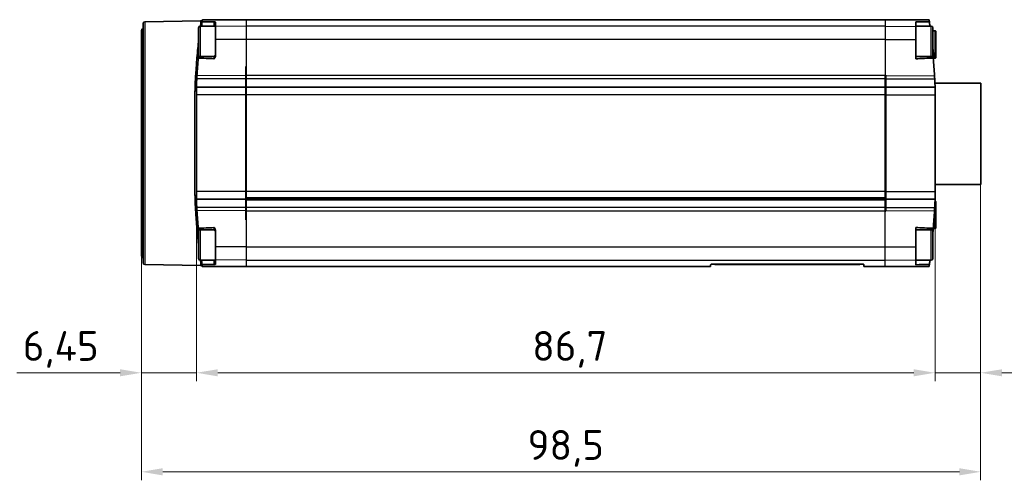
# Model space of a CAD drawing. Header units: millimetres. Extents: x 0 to 420, y 0 to 297.
# Tile 8 of 37: x 93 to 208, y 136 to 190. Entities that reach past the tile are written whole.
import ezdxf

# ---------------------------------------------------------------- set-up
doc = ezdxf.new("R2010")
doc.units = ezdxf.units.MM
for name, color, linetype, lineweight in [('Bemaßung (ISO)', 7, 'Continuous', 18), ('Sichtbar (ISO)', 7, 'Continuous', 35), ('Sichtbar schmal (ISO)', 7, 'Continuous', 25)]:
    doc.layers.add(name, color=color, linetype=linetype, lineweight=lineweight)
doc.styles.add('Notiztext (DIN)', font='isocpeur.ttf')
doc.dimstyles.new('Standard (DIN)', dxfattribs={"dimtxt": 3.5, "dimasz": 2.5, "dimexe": 1, "dimexo": 0, "dimgap": 0.7, "dimtad": 1, "dimtoh": 1, "dimrnd": 1e-08, "dimtxsty": 'Notiztext (DIN)', "dimcen": 0.09, "dimdle": 10, "dimclrd": 256, "dimclre": 256, "dimclrt": 256, "dimazin": 2, "dimtfac": 0.514286, "dimtdec": 4, "dimtmove": 0, "dimatfit": 3, "dimfxl": 1, "dimtolj": 1, "dimlwd": -1, "dimlwe": -1, "dimarcsym": 0})

# ---------------------------------------------------------------- blocks, each defined once
blk = doc.blocks.new('*D28')
at = {"layer": 'Bemaßung (ISO)', "transparency": 16777216}
for p, q in [((205.39, 171.08), (205.39, 136.34)), ((106.89, 162.68), (106.89, 136.34)), ((109.39, 137.34), (202.89, 137.34))]:
    blk.add_line(p, q, dxfattribs=at)
for points in [[(109.39, 137.76), (109.39, 136.92), (106.89, 137.34)], [(202.89, 137.76), (202.89, 136.92), (205.39, 137.34)]]:
    blk.add_solid(points, dxfattribs=at)
at = {"layer": 'Defpoints', "color": 0, "transparency": 16777216}
for p in [(205.39, 171.08), (106.89, 162.68), (205.39, 137.34)]:
    blk.add_point(p, dxfattribs=at)
at = {"layer": 'Bemaßung (ISO)', "transparency": 16777216, "insert": (152.21, 142.24), "char_height": 3.5, "attachment_point": 1, "style": 'Notiztext (DIN)'}
blk.add_mtext('\\A1;98,5', dxfattribs=at)
blk = doc.blocks.new('*D29')
at = {"layer": 'Bemaßung (ISO)', "transparency": 16777216}
for p, q in [((113.35, 170.24), (113.35, 147.97)), ((106.89, 162.68), (106.89, 147.97)), ((104.39, 148.97), (92.27, 148.97)), ((113.35, 148.97), (106.89, 148.97)), ((115.85, 148.97), (118.35, 148.97))]:
    blk.add_line(p, q, dxfattribs=at)
for points in [[(104.39, 149.38), (104.39, 148.55), (106.89, 148.97)], [(115.85, 149.38), (115.85, 148.55), (113.35, 148.97)]]:
    blk.add_solid(points, dxfattribs=at)
at = {"layer": 'Defpoints', "color": 0, "transparency": 16777216}
for p in [(113.35, 170.24), (106.89, 162.68), (113.35, 148.97)]:
    blk.add_point(p, dxfattribs=at)
at = {"layer": 'Bemaßung (ISO)', "transparency": 16777216, "insert": (92.97, 153.87), "char_height": 3.5, "attachment_point": 1, "style": 'Notiztext (DIN)'}
blk.add_mtext('\\A1;6,45', dxfattribs=at)
blk = doc.blocks.new('*D30')
at = {"layer": 'Bemaßung (ISO)', "transparency": 16777216}
for p, q in [((200.04, 170.24), (200.04, 147.97)), ((113.35, 169.53), (113.35, 147.97)), ((115.85, 148.97), (197.54, 148.97))]:
    blk.add_line(p, q, dxfattribs=at)
for points in [[(115.85, 149.38), (115.85, 148.55), (113.35, 148.97)], [(197.54, 149.38), (197.54, 148.55), (200.04, 148.97)]]:
    blk.add_solid(points, dxfattribs=at)
at = {"layer": 'Defpoints', "color": 0, "transparency": 16777216}
for p in [(200.04, 170.24), (113.35, 169.53), (200.04, 148.97)]:
    blk.add_point(p, dxfattribs=at)
at = {"layer": 'Bemaßung (ISO)', "transparency": 16777216, "insert": (152.76, 153.87), "char_height": 3.5, "attachment_point": 1, "style": 'Notiztext (DIN)'}
blk.add_mtext('\\A1;86,7', dxfattribs=at)
blk = doc.blocks.new('*D42')
at = {"layer": 'Bemaßung (ISO)', "transparency": 16777216}
for p, q in [((205.39, 171.08), (205.39, 147.97)), ((200.04, 170.24), (200.04, 147.97)), ((197.54, 148.97), (195.04, 148.97)), ((200.04, 148.97), (205.39, 148.97)), ((207.89, 148.97), (222.47, 148.97))]:
    blk.add_line(p, q, dxfattribs=at)
for points in [[(197.54, 149.38), (197.54, 148.55), (200.04, 148.97)], [(207.89, 149.38), (207.89, 148.55), (205.39, 148.97)]]:
    blk.add_solid(points, dxfattribs=at)
at = {"layer": 'Defpoints', "color": 0, "transparency": 16777216}
for p in [(205.39, 171.08), (200.04, 170.24), (205.39, 148.97)]:
    blk.add_point(p, dxfattribs=at)
at = {"layer": 'Bemaßung (ISO)', "transparency": 16777216, "insert": (211.09, 154.22), "char_height": 3.5, "attachment_point": 1, "style": 'Notiztext (DIN)'}
blk.add_mtext('\\A1;(5,35)', dxfattribs=at)

msp = doc.modelspace()

# ---------------------------------------------------------------- linework, layer by layer
at = {"layer": 'Sichtbar (ISO)'}
for p, q in [((107.093, 161.874), (107.093, 189.981)), ((107.29, 190.181), (113.859, 190.296)), ((113.793, 189.678), (115.593, 189.678)), ((119.143, 190.427), (114.039, 190.36)), ((119.143, 190.428), (114.048, 190.428)), ((115.593, 189.619), (115.593, 190.131)), ((115.593, 188.102), (115.593, 189.619)), ((119.143, 190.427), (119.143, 190.428)), ((119.143, 190.427), (119.143, 190.365)), ((194.193, 190.428), (119.193, 190.428)), ((119.193, 190.365), (119.193, 190.428)), ((194.193, 190.428), (194.193, 190.402)), ((194.243, 190.428), (194.243, 190.427)), ((199.338, 190.428), (194.243, 190.428)), ((194.243, 190.402), (194.243, 190.427)), ((194.243, 190.427), (199.347, 190.36)), ((197.793, 190.195), (197.793, 189.619)), ((199.593, 189.678), (197.793, 189.678)), ((197.793, 189.619), (197.793, 188.102)), ((106.893, 162.683), (106.893, 189.173)), ((113.593, 186.088), (113.593, 189.478)), ((199.793, 189.478), (199.793, 186.088)), ((200.041, 189.128), (199.793, 189.128)), ((200.141, 189.028), (200.141, 186.028)), ((115.593, 186.2), (115.593, 188.102)), ((197.793, 188.102), (197.793, 185.827)), ((119.193, 184.928), (119.143, 184.927)), ((119.143, 184.927), (119.143, 183.857)), ((119.193, 183.857), (119.193, 184.928)), ((200.041, 185.928), (199.936, 185.928)), ((119.143, 183.857), (119.143, 183.494)), ((119.193, 183.494), (119.193, 183.857)), ((194.243, 183.927), (194.193, 183.928)), ((194.193, 183.928), (194.193, 183.857)), ((194.193, 183.857), (194.193, 183.494)), ((194.243, 183.857), (194.243, 183.927)), ((194.243, 183.494), (194.243, 183.857)), ((119.143, 182.49), (119.143, 183.494)), ((119.193, 183.494), (119.193, 182.49)), ((194.193, 182.49), (194.193, 183.494)), ((194.243, 183.494), (194.243, 182.49)), ((200.024, 182.978), (205.393, 182.978)), ((205.393, 182.978), (205.393, 171.078)), ((113.345, 182.144), (113.345, 181.618)), ((113.345, 181.618), (113.345, 170.238)), ((119.143, 181.618), (119.143, 182.49)), ((119.143, 170.238), (119.143, 181.618)), ((194.193, 182.49), (119.193, 182.49)), ((119.193, 182.49), (119.193, 181.618)), ((119.193, 181.618), (119.193, 170.238)), ((194.193, 181.618), (194.193, 182.49)), ((194.193, 181.618), (194.193, 170.238)), ((194.243, 182.49), (194.243, 181.618)), ((194.243, 181.618), (194.243, 170.238)), ((200.041, 181.618), (200.041, 182.144)), ((200.041, 170.238), (200.041, 181.618)), ((200.041, 171.078), (205.393, 171.078)), ((113.345, 170.238), (113.345, 169.712)), ((119.143, 169.366), (119.143, 170.238)), ((119.193, 170.238), (119.193, 169.503)), ((194.193, 170.238), (194.193, 169.503)), ((194.243, 170.238), (194.243, 169.366)), ((200.041, 169.712), (200.041, 170.238)), ((119.143, 168.362), (119.143, 169.366)), ((119.193, 169.366), (119.193, 169.503)), ((119.193, 169.366), (119.193, 169.266)), ((119.193, 169.366), (194.193, 169.366)), ((119.193, 169.266), (119.193, 168.362)), ((194.193, 169.266), (119.193, 169.266)), ((194.193, 169.503), (194.193, 169.366)), ((194.193, 169.366), (194.193, 169.266)), ((194.193, 168.362), (194.193, 169.266)), ((194.243, 169.366), (194.243, 168.362)), ((200.141, 169.028), (200.141, 166.028)), ((119.143, 168.362), (119.143, 167.999)), ((119.143, 167.999), (119.143, 166.929)), ((119.193, 167.999), (119.193, 168.362)), ((119.193, 166.928), (119.193, 167.999)), ((194.193, 168.362), (194.193, 167.999)), ((194.193, 167.999), (194.193, 167.928)), ((194.193, 167.928), (194.243, 167.929)), ((194.243, 167.999), (194.243, 168.362)), ((194.243, 167.929), (194.243, 167.999)), ((119.143, 166.929), (119.193, 166.928)), ((113.593, 162.378), (113.593, 165.768)), ((115.593, 163.753), (115.593, 165.656)), ((197.793, 166.029), (197.793, 163.753)), ((199.793, 165.768), (199.793, 162.378)), ((200.041, 165.928), (199.92, 165.928)), ((115.593, 162.237), (115.593, 163.753)), ((197.793, 163.753), (197.793, 162.237)), ((113.793, 162.178), (115.593, 162.178)), ((115.593, 161.724), (115.593, 162.237)), ((197.793, 162.237), (197.793, 161.66)), ((199.593, 162.178), (197.793, 162.178)), ((107.29, 161.675), (113.859, 161.56)), ((119.143, 161.429), (114.039, 161.495)), ((114.048, 161.428), (119.143, 161.428)), ((119.143, 161.491), (119.143, 161.429)), ((119.143, 161.428), (119.143, 161.429)), ((119.193, 161.428), (119.193, 161.491)), ((119.193, 161.428), (173.693, 161.428)), ((173.699, 161.631), (173.693, 161.428)), ((173.798, 161.728), (191.588, 161.728)), ((174.193, 161.728), (174.193, 161.678)), ((176.193, 161.678), (174.193, 161.678)), ((176.193, 161.678), (189.193, 161.678)), ((191.193, 161.678), (189.193, 161.678)), ((191.193, 161.728), (191.193, 161.678)), ((191.693, 161.428), (191.688, 161.631)), ((191.693, 161.428), (194.193, 161.428)), ((194.193, 161.428), (199.347, 161.495)), ((194.193, 161.428), (199.338, 161.428))]:
    msp.add_line(p, q, dxfattribs=at)
for centre, radius, start, end in [((107.293, 189.981), 0.2, 91, 180), ((113.793, 189.478), 0.2, 90, 180), ((113.856, 190.496), 0.2, 271, 340.10098), ((199.593, 189.478), 0.2, 0, 90), ((107.093, 189.173), 0.2, 90, 180), ((200.041, 189.028), 0.1, 0, 90), ((115.393, 186.306), 0.2, 270.60742, 0), ((199.936, 185.828), 0.1, 90, 184.6012), ((200.041, 186.028), 0.1, 270, 0), ((133.345, 182.144), 20, 176.83201, 178.96021), ((216.218, 177.557), 103, 176.69579, 176.83201), ((97.168, 177.557), 103, 3.16799, 3.30421), ((180.041, 182.144), 20, 1.03979, 3.16799), ((133.345, 169.712), 20, 181.03979, 183.16799), ((180.041, 169.712), 20, 356.83201, 358.96021), ((200.135, 169.205), 0.1, 178.55454, 242.09416), ((200.041, 169.028), 0.1, 0, 62.09416), ((216.218, 174.299), 103, 183.16799, 183.30421), ((97.168, 174.299), 103, 356.69579, 356.83201), ((115.393, 165.55), 0.2, 0, 89.39258), ((199.92, 165.828), 0.1, 90, 175.28729), ((200.041, 166.028), 0.1, 270, 0), ((107.093, 162.683), 0.2, 180, 270), ((107.293, 161.874), 0.2, 180, 269), ((113.793, 162.378), 0.2, 180, 270), ((199.593, 162.378), 0.2, 270, 0), ((113.856, 161.36), 0.2, 19.89902, 89)]:
    msp.add_arc(centre, radius, start, end, dxfattribs=at)
for centre, major_axis, start_param, end_param in [((440.174, 175.036), (748.252, 0), 2.0141536, 2.0142276), ((-152.244, 175.036), (760.978, 0), 1.0980666, 1.0981404), ((440.174, 176.82), (-748.252, 0), 1.127365, 1.127439)]:
    msp.add_ellipse(centre, major_axis=major_axis, ratio=0.022679, start_param=start_param, end_param=end_param, dxfattribs=at)
for points, knots in [([(113.95, 189.678), (113.955, 189.725), (113.962, 189.773), (113.975, 189.88), (113.983, 189.937), (113.997, 190.042), (114.003, 190.088), (114.01, 190.14), (114.011, 190.151), (114.013, 190.162)], [0.012444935, 0.012444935, 0.012444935, 0.012444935, 0.020618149, 0.020618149, 0.03045675, 0.03045675, 0.040109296, 0.040109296, 0.043289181, 0.043289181, 0.043289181, 0.043289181]), ([(114.048, 190.428), (114.048, 190.426), (114.048, 190.424), (114.046, 190.41), (114.044, 190.399), (114.042, 190.381), (114.041, 190.373), (114.04, 190.363), (114.039, 190.36), (114.039, 190.36)], [-0.011916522, -0.011916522, -0.011916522, -0.011916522, -0.011340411, -0.011340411, -0.00752931, -0.00752931, -0.003764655, -0.003764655, 0, 0, 0, 0]), ([(114.048, 190.428), (114.048, 190.428), (114.047, 190.428), (114.046, 190.428), (114.045, 190.428), (114.044, 190.428), (114.044, 190.428), (114.044, 190.428), (114.044, 190.428), (114.044, 190.428), (114.044, 190.428), (114.044, 190.428)], [-0.200534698, -0.200534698, -0.200534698, -0.200534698, -0.165109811, -0.165109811, -0.132724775, -0.132724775, -0.116982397, -0.116982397, -0.10910513, -0.10910513, -0.105002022, -0.105002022, -0.105002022, -0.105002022]), ([(115.593, 190.131), (115.593, 190.141), (115.583, 190.149), (115.546, 190.167), (115.518, 190.174), (115.48, 190.183), (115.463, 190.186), (115.436, 190.189), (115.427, 190.19), (115.415, 190.19), (115.41, 190.191), (115.401, 190.191), (115.397, 190.191), (115.392, 190.191)], [0, 0, 0, 0, 0.015296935, 0.015296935, 0.033098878, 0.033098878, 0.042660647, 0.042660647, 0.047945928, 0.047945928, 0.05088149, 0.05088149, 0.05371994, 0.05371994, 0.05371994, 0.05371994]), ([(199.347, 190.36), (199.347, 190.36), (199.347, 190.363), (199.345, 190.373), (199.344, 190.381), (199.342, 190.399), (199.34, 190.41), (199.339, 190.424), (199.338, 190.426), (199.338, 190.428)], [0.030304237, 0.030304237, 0.030304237, 0.030304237, 0.034068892, 0.034068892, 0.037833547, 0.037833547, 0.041644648, 0.041644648, 0.042220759, 0.042220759, 0.042220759, 0.042220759]), ([(199.374, 190.162), (199.377, 190.138), (199.381, 190.11), (199.391, 190.033), (199.398, 189.983), (199.411, 189.877), (199.418, 189.822), (199.429, 189.737), (199.433, 189.707), (199.437, 189.678)], [0.022310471, 0.022310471, 0.022310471, 0.022310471, 0.034901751, 0.034901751, 0.051939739, 0.051939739, 0.06849074, 0.06849074, 0.077714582, 0.077714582, 0.077714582, 0.077714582]), ([(113.558, 185.916), (113.56, 185.936), (113.561, 185.954), (113.565, 186.006), (113.568, 186.035), (113.569, 186.055)], [0.026411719, 0.026411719, 0.026411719, 0.026411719, 0.033955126, 0.033955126, 0.049696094, 0.049696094, 0.049696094, 0.049696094]), ([(113.569, 186.055), (113.571, 186.07), (113.571, 186.08), (113.572, 186.087), (113.572, 186.088), (113.572, 186.088)], [0.004631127, 0.004631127, 0.004631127, 0.004631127, 0.016703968, 0.016703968, 0.021950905, 0.021950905, 0.021950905, 0.021950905]), ([(115.392, 185.841), (115.399, 185.841), (115.406, 185.842), (115.422, 185.846), (115.43, 185.851), (115.449, 185.864), (115.461, 185.876), (115.496, 185.917), (115.519, 185.952), (115.556, 186.024), (115.569, 186.059), (115.588, 186.129), (115.593, 186.165), (115.593, 186.2)], [0, 0, 0, 0, 0.002150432, 0.002150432, 0.004826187, 0.004826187, 0.009227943, 0.009227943, 0.016243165, 0.016243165, 0.022266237, 0.022266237, 0.02799289, 0.02799289, 0.02799289, 0.02799289]), ([(199.814, 186.088), (199.814, 186.088), (199.815, 186.085), (199.815, 186.076), (199.816, 186.067), (199.817, 186.055)], [0.017946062, 0.017946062, 0.017946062, 0.017946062, 0.025653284, 0.025653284, 0.035258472, 0.035258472, 0.035258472, 0.035258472]), ([(199.817, 186.055), (199.819, 186.033), (199.821, 186.001), (199.826, 185.947), (199.827, 185.932), (199.828, 185.916)], [0.000458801, 0.000458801, 0.000458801, 0.000458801, 0.017595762, 0.017595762, 0.023732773, 0.023732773, 0.023732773, 0.023732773]), ([(113.348, 182.507), (113.348, 182.476), (113.347, 182.444), (113.346, 182.325), (113.345, 182.235), (113.345, 182.144)], [0.851083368, 0.851083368, 0.851083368, 0.851083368, 0.860857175, 0.860857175, 0.887571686, 0.887571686, 0.887571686, 0.887571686]), ([(200.041, 182.144), (200.041, 182.235), (200.041, 182.325), (200.039, 182.444), (200.039, 182.476), (200.038, 182.507)], [0.364671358, 0.364671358, 0.364671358, 0.364671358, 0.391385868, 0.391385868, 0.401159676, 0.401159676, 0.401159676, 0.401159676]), ([(113.345, 169.712), (113.345, 169.621), (113.346, 169.531), (113.347, 169.412), (113.348, 169.38), (113.348, 169.349)], [0.99079288, 0.99079288, 0.99079288, 0.99079288, 1.01750739, 1.01750739, 1.027281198, 1.027281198, 1.027281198, 1.027281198]), ([(200.038, 169.349), (200.039, 169.38), (200.039, 169.412), (200.041, 169.531), (200.041, 169.621), (200.041, 169.712)], [0.224961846, 0.224961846, 0.224961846, 0.224961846, 0.234735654, 0.234735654, 0.261450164, 0.261450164, 0.261450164, 0.261450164]), ([(113.569, 165.801), (113.568, 165.823), (113.565, 165.855), (113.561, 165.909), (113.559, 165.924), (113.558, 165.94)], [0.000458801, 0.000458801, 0.000458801, 0.000458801, 0.017595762, 0.017595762, 0.023732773, 0.023732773, 0.023732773, 0.023732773]), ([(113.572, 165.768), (113.572, 165.768), (113.572, 165.771), (113.571, 165.782), (113.57, 165.79), (113.569, 165.801)], [0.022227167, 0.022227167, 0.022227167, 0.022227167, 0.030577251, 0.030577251, 0.039563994, 0.039563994, 0.039563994, 0.039563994]), ([(115.593, 165.656), (115.593, 165.705), (115.583, 165.755), (115.541, 165.871), (115.503, 165.932), (115.456, 165.985), (115.444, 165.996), (115.426, 166.007), (115.42, 166.01), (115.406, 166.014), (115.399, 166.015), (115.392, 166.015)], [0, 0, 0, 0, 0.01503811, 0.01503811, 0.037411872, 0.037411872, 0.046870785, 0.046870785, 0.05200051, 0.05200051, 0.056820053, 0.056820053, 0.056820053, 0.056820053]), ([(199.817, 165.801), (199.815, 165.781), (199.814, 165.77), (199.814, 165.768), (199.814, 165.768), (199.814, 165.768)], [0.000458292, 0.000458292, 0.000458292, 0.000458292, 0.016553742, 0.016553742, 0.017776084, 0.017776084, 0.017776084, 0.017776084]), ([(199.828, 165.94), (199.827, 165.92), (199.825, 165.902), (199.821, 165.849), (199.819, 165.821), (199.817, 165.801)], [0.026411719, 0.026411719, 0.026411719, 0.026411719, 0.033955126, 0.033955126, 0.049696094, 0.049696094, 0.049696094, 0.049696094]), ([(114.013, 161.694), (114.009, 161.717), (114.006, 161.746), (113.996, 161.822), (113.989, 161.873), (113.975, 161.979), (113.968, 162.034), (113.957, 162.119), (113.953, 162.149), (113.95, 162.178)], [0.022310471, 0.022310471, 0.022310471, 0.022310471, 0.034901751, 0.034901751, 0.051939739, 0.051939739, 0.06849074, 0.06849074, 0.077714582, 0.077714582, 0.077714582, 0.077714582]), ([(199.437, 162.178), (199.431, 162.131), (199.425, 162.083), (199.411, 161.976), (199.404, 161.919), (199.39, 161.814), (199.384, 161.768), (199.377, 161.716), (199.375, 161.704), (199.374, 161.694)], [0.012444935, 0.012444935, 0.012444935, 0.012444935, 0.020618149, 0.020618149, 0.03045675, 0.03045675, 0.040109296, 0.040109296, 0.043289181, 0.043289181, 0.043289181, 0.043289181]), ([(114.039, 161.495), (114.039, 161.495), (114.04, 161.493), (114.041, 161.483), (114.042, 161.475), (114.044, 161.457), (114.046, 161.446), (114.048, 161.432), (114.048, 161.43), (114.048, 161.428)], [0, 0, 0, 0, 0.003775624, 0.003775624, 0.007551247, 0.007551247, 0.011351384, 0.011351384, 0.011917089, 0.011917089, 0.011917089, 0.011917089]), ([(114.044, 161.428), (114.044, 161.428), (114.044, 161.428), (114.044, 161.428), (114.044, 161.428), (114.044, 161.428), (114.044, 161.428), (114.045, 161.428), (114.046, 161.428), (114.047, 161.428), (114.048, 161.428), (114.048, 161.428)], [-0.10948885, -0.10948885, -0.10948885, -0.10948885, -0.10457579, -0.10457579, -0.09581755, -0.09581755, -0.07753679, -0.07753679, -0.04183836, -0.04183836, 0, 0, 0, 0]), ([(115.392, 161.665), (115.399, 161.665), (115.406, 161.665), (115.421, 161.666), (115.429, 161.666), (115.45, 161.668), (115.463, 161.67), (115.494, 161.676), (115.516, 161.681), (115.553, 161.693), (115.568, 161.699), (115.588, 161.711), (115.593, 161.718), (115.593, 161.724)], [0, 0, 0, 0, 0.002093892, 0.002093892, 0.00469564, 0.00469564, 0.010009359, 0.010009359, 0.021534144, 0.021534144, 0.032041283, 0.032041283, 0.042028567, 0.042028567, 0.042028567, 0.042028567]), ([(173.798, 161.728), (173.795, 161.728), (173.791, 161.728), (173.784, 161.727), (173.781, 161.726), (173.765, 161.723), (173.756, 161.719), (173.724, 161.701), (173.715, 161.685), (173.701, 161.656), (173.699, 161.643), (173.699, 161.631)], [0, 0, 0, 0, 0.001093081, 0.001093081, 0.002186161, 0.002186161, 0.008221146, 0.008221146, 0.031773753, 0.031773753, 0.053713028, 0.053713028, 0.053713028, 0.053713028]), ([(191.688, 161.631), (191.688, 161.643), (191.685, 161.656), (191.675, 161.678), (191.67, 161.685), (191.658, 161.7), (191.65, 161.708), (191.63, 161.719), (191.622, 161.723), (191.605, 161.726), (191.602, 161.727), (191.595, 161.728), (191.592, 161.728), (191.588, 161.728)], [0.071978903, 0.071978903, 0.071978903, 0.071978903, 0.093918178, 0.093918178, 0.105694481, 0.105694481, 0.117470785, 0.117470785, 0.12350577, 0.12350577, 0.12459885, 0.12459885, 0.125691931, 0.125691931, 0.125691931, 0.125691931]), ([(199.338, 161.428), (199.338, 161.43), (199.339, 161.432), (199.34, 161.446), (199.342, 161.457), (199.344, 161.475), (199.345, 161.483), (199.347, 161.493), (199.347, 161.495), (199.347, 161.495)], [0.018387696, 0.018387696, 0.018387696, 0.018387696, 0.018963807, 0.018963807, 0.022774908, 0.022774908, 0.026539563, 0.026539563, 0.030304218, 0.030304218, 0.030304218, 0.030304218])]:
    msp.add_open_spline(points, degree=3, knots=knots, dxfattribs=at)
for points, degree in [([(114.039, 190.36), (114.039, 190.36), (114.03, 190.297), (114.013, 190.162)], 3), ([(114.013, 190.162), (114.435, 190.17), (114.957, 190.18), (115.392, 190.191)], 3), ([(197.793, 190.195), (198.26, 190.184), (198.884, 190.171), (199.374, 190.162)], 3), ([(199.374, 190.162), (199.356, 190.297), (199.347, 190.36), (199.347, 190.36)], 3), ([(113.572, 186.088), (113.579, 186.166), (113.586, 186.249), (113.593, 186.337)], 3), ([(113.572, 186.088), (114.18, 186.093), (114.788, 186.099), (115.395, 186.106)], 3), ([(197.793, 186.108), (198.467, 186.101), (199.141, 186.094), (199.814, 186.088)], 3), ([(199.793, 186.337), (199.801, 186.249), (199.808, 186.166), (199.814, 186.088)], 3), ([(113.558, 185.916), (113.502, 185.226), (113.453, 184.537), (113.411, 183.85)], 3), ([(115.392, 185.841), (114.834, 185.877), (114.114, 185.901), (113.558, 185.916)], 3), ([(199.828, 185.916), (199.203, 185.899), (198.369, 185.871), (197.793, 185.827)], 3), ([(199.976, 183.85), (199.934, 184.537), (199.885, 185.226), (199.828, 185.916)], 3), ([(113.411, 183.85), (113.403, 183.73), (113.396, 183.611), (113.39, 183.494)], 3), ([(199.997, 183.494), (199.99, 183.611), (199.983, 183.73), (199.976, 183.85)], 3), ([(119.143, 182.49), (116.274, 182.498), (113.348, 182.507)], 2), ([(194.243, 182.49), (197.112, 182.498), (200.038, 182.507)], 2), ([(119.143, 169.366), (116.274, 169.357), (113.348, 169.349)], 2), ([(194.243, 169.366), (197.112, 169.357), (200.038, 169.349)], 2), ([(113.39, 168.362), (113.396, 168.245), (113.403, 168.126), (113.411, 168.006)], 3), ([(113.411, 168.006), (113.453, 167.319), (113.502, 166.63), (113.558, 165.94)], 3), ([(199.828, 165.94), (199.885, 166.63), (199.934, 167.319), (199.976, 168.006)], 3), ([(199.976, 168.006), (199.983, 168.126), (199.99, 168.245), (199.997, 168.362)], 3), ([(113.558, 165.94), (114.114, 165.955), (114.834, 165.979), (115.392, 166.015)], 3), ([(113.593, 165.519), (113.586, 165.607), (113.579, 165.69), (113.572, 165.768)], 3), ([(115.395, 165.75), (114.788, 165.756), (114.18, 165.763), (113.572, 165.768)], 3), ([(197.793, 166.029), (198.369, 165.985), (199.203, 165.957), (199.828, 165.94)], 3), ([(199.814, 165.768), (199.141, 165.762), (198.467, 165.755), (197.793, 165.748)], 3), ([(199.814, 165.768), (199.808, 165.69), (199.801, 165.606), (199.793, 165.519)], 3), ([(114.013, 161.694), (114.03, 161.559), (114.039, 161.495), (114.039, 161.495)], 3), ([(115.392, 161.665), (114.957, 161.676), (114.435, 161.686), (114.013, 161.694)], 3), ([(199.374, 161.694), (198.884, 161.685), (198.26, 161.672), (197.793, 161.66)], 3), ([(199.347, 161.495), (199.347, 161.495), (199.356, 161.559), (199.374, 161.694)], 3)]:
    msp.add_open_spline(points, degree=degree, dxfattribs=at)
at = {"layer": 'Sichtbar schmal (ISO)'}
for p, q in [((107.29, 190.181), (107.29, 161.675)), ((113.793, 189.678), (113.793, 186.09)), ((119.193, 189.663), (115.593, 189.619)), ((119.193, 190.365), (119.193, 189.663)), ((194.193, 189.663), (119.193, 189.663)), ((119.193, 189.663), (119.193, 188.113)), ((194.193, 190.402), (194.193, 189.663)), ((194.193, 189.663), (197.793, 189.619)), ((194.193, 189.663), (194.193, 188.113)), ((199.593, 186.09), (199.593, 189.678)), ((200.041, 185.928), (200.041, 189.128)), ((119.193, 188.113), (115.593, 188.102)), ((194.193, 188.113), (119.193, 188.113)), ((119.193, 188.113), (119.193, 184.928)), ((194.193, 188.113), (197.793, 188.102)), ((194.193, 188.113), (194.193, 183.928)), ((119.143, 183.857), (113.411, 183.85)), ((194.193, 183.857), (119.193, 183.857)), ((194.243, 183.857), (199.976, 183.85)), ((119.143, 183.494), (113.39, 183.494)), ((194.193, 183.494), (119.193, 183.494)), ((194.243, 183.494), (199.997, 183.494)), ((113.149, 169.797), (113.149, 182.059)), ((119.143, 181.618), (113.345, 181.618)), ((194.193, 181.618), (119.193, 181.618)), ((194.243, 181.618), (200.041, 181.618)), ((119.143, 170.238), (113.345, 170.238)), ((194.193, 170.238), (119.193, 170.238)), ((194.243, 170.238), (200.041, 170.238)), ((194.193, 169.503), (119.193, 169.503)), ((119.143, 168.362), (113.39, 168.362)), ((119.143, 167.999), (113.411, 168.006)), ((194.193, 168.362), (119.193, 168.362)), ((119.193, 167.999), (194.193, 167.999)), ((194.193, 163.743), (194.193, 167.928)), ((194.243, 168.362), (199.997, 168.362)), ((194.243, 167.999), (199.976, 168.006)), ((119.193, 166.928), (119.193, 163.743)), ((200.041, 165.928), (200.041, 167.467)), ((113.793, 165.766), (113.793, 162.178)), ((199.593, 162.178), (199.593, 165.766)), ((119.193, 163.743), (115.593, 163.753)), ((119.193, 163.743), (194.193, 163.743)), ((119.193, 163.743), (119.193, 162.192)), ((194.193, 163.743), (197.793, 163.753)), ((194.193, 162.192), (194.193, 163.743)), ((119.193, 162.192), (115.593, 162.237)), ((119.193, 162.192), (194.193, 162.192)), ((119.193, 162.192), (119.193, 161.491)), ((194.193, 162.192), (197.793, 162.237)), ((194.193, 161.428), (194.193, 162.192)), ((176.193, 161.728), (176.193, 161.678)), ((189.193, 161.728), (189.193, 161.678))]:
    msp.add_line(p, q, dxfattribs=at)
for centre, major_axis, ratio, start_param, end_param in [((113.37, 186.071), (0.199, -0.016), 0.6946921, 4.7873165, 6.2831853), ((199.917, 186.063), (-0.0997, -0.0082), 0.8610749, 4.6412294, 6.2831853), ((113.176, 183.26), (0.2, -0.011), 0.5024446, 4.7576645, 6.2831853), ((113.145, 182.144), (0.2, 0), 0.4270657, 4.7298423, 6.2831853), ((113.145, 169.712), (0.2, 0), 0.4270657, 0, 1.553343), ((113.176, 168.595), (0.2, 0.011), 0.5024446, 0, 1.5255208), ((200.111, 168.601), (-0.0998, 0.0055), 0.6471596, 0, 1.2525248), ((200.041, 167.463), (-0.0998, 0.0066), 0.0380191, 4.7149151, 6.2831853), ((113.37, 165.785), (0.199, 0.016), 0.6946921, 0, 1.4958688)]:
    msp.add_ellipse(centre, major_axis=major_axis, ratio=ratio, start_param=start_param, end_param=end_param, dxfattribs=at)
for points, knots in [([(113.859, 190.296), (113.859, 190.295), (113.833, 190.108), (113.784, 189.736), (113.781, 189.717), (113.778, 189.697), (113.776, 189.677)], [1.16119047, 1.16119047, 1.16119047, 1.16119047, 1.56715621, 1.56715621, 1.56715621, 1.58816709, 1.58816709, 1.58816709, 1.58816709]), ([(115.392, 190.191), (115.393, 190.154), (115.393, 190.092), (115.394, 189.942), (115.395, 189.855), (115.396, 189.737), (115.396, 189.707), (115.396, 189.678)], [0.002929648, 0.002929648, 0.002929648, 0.002929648, 0.041628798, 0.041628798, 0.079153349, 0.079153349, 0.09203342, 0.09203342, 0.09203342, 0.09203342]), ([(113.593, 188.174), (113.579, 188.049), (113.565, 187.919), (113.55, 187.783), (113.527, 187.567), (113.504, 187.339), (113.48, 187.099)], [1.959291, 1.959291, 1.959291, 1.959291, 2.03149879, 2.03149879, 2.03149879, 2.14681145, 2.14681145, 2.14681145, 2.14681145]), ([(199.917, 186.149), (199.905, 186.279), (199.889, 186.465), (199.846, 186.907), (199.821, 187.164), (199.793, 187.426)], [0, 0, 0, 0, 0.08180999, 0.08180999, 0.16523671, 0.16523671, 0.16523671, 0.16523671]), ([(115.395, 186.106), (115.395, 186.106), (115.395, 186.106), (115.395, 186.105), (115.395, 186.101), (115.395, 186.093), (115.395, 186.088), (115.394, 186.073), (115.394, 186.059), (115.393, 186.016), (115.393, 185.981), (115.393, 185.91), (115.392, 185.876), (115.392, 185.841)], [0.035852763, 0.035852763, 0.035852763, 0.035852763, 0.03807144, 0.03807144, 0.049351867, 0.049351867, 0.056402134, 0.056402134, 0.070502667, 0.070502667, 0.093063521, 0.093063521, 0.109941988, 0.109941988, 0.109941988, 0.109941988]), ([(199.936, 185.928), (199.936, 185.928), (199.935, 185.934), (199.932, 185.978), (199.926, 186.047), (199.917, 186.149)], [0.089926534, 0.089926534, 0.089926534, 0.089926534, 0.116061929, 0.116061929, 0.179940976, 0.179940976, 0.179940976, 0.179940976]), ([(113.374, 185.932), (113.349, 185.636), (113.324, 185.328), (113.282, 184.768), (113.265, 184.522), (113.248, 184.27)], [0, 0, 0, 0, 0.12536812, 0.12536812, 0.2192469, 0.2192469, 0.2192469, 0.2192469]), ([(113.248, 184.27), (113.245, 184.219), (113.241, 184.167), (113.225, 183.924), (113.213, 183.73), (113.194, 183.409), (113.187, 183.285), (113.179, 183.16)], [0.2192469, 0.2192469, 0.2192469, 0.2192469, 0.238376, 0.238376, 0.30900593, 0.30900593, 0.35314963, 0.35314963, 0.35314963, 0.35314963]), ([(113.179, 183.16), (113.172, 183.033), (113.166, 182.904), (113.157, 182.658), (113.154, 182.541), (113.151, 182.348), (113.15, 182.274), (113.149, 182.152), (113.149, 182.106), (113.149, 182.059)], [0, 0, 0, 0, 0.04478919, 0.04478919, 0.08516255, 0.08516255, 0.11039589, 0.11039589, 0.12616674, 0.12616674, 0.12616674, 0.12616674]), ([(113.149, 169.797), (113.149, 169.664), (113.15, 169.532), (113.155, 169.282), (113.158, 169.165), (113.166, 168.975), (113.169, 168.903), (113.175, 168.786), (113.177, 168.741), (113.179, 168.696)], [0, 0, 0, 0, 0.04478919, 0.04478919, 0.08516255, 0.08516255, 0.11039589, 0.11039589, 0.12616674, 0.12616674, 0.12616674, 0.12616674]), ([(200.076, 168.541), (200.079, 168.63), (200.081, 168.712), (200.085, 168.898), (200.086, 168.985), (200.088, 169.091), (200.088, 169.116), (200.088, 169.116)], [0, 0, 0, 0, 0.03684865, 0.03684865, 0.0958065, 0.0958065, 0.14728918, 0.14728918, 0.14728918, 0.14728918]), ([(113.179, 168.696), (113.189, 168.521), (113.2, 168.347), (113.222, 167.98), (113.234, 167.787), (113.255, 167.479), (113.263, 167.362), (113.275, 167.188), (113.28, 167.131), (113.29, 166.982), (113.297, 166.891), (113.315, 166.657), (113.326, 166.516), (113.349, 166.223), (113.361, 166.072), (113.374, 165.924)], [0, 0, 0, 0, 0.06180119, 0.06180119, 0.13243111, 0.13243111, 0.17657482, 0.17657482, 0.19864667, 0.19864667, 0.23396163, 0.23396163, 0.29046557, 0.29046557, 0.35314963, 0.35314963, 0.35314963, 0.35314963]), ([(200.041, 167.467), (200.044, 167.553), (200.047, 167.64), (200.055, 167.863), (200.059, 167.998), (200.068, 168.275), (200.072, 168.416), (200.076, 168.541)], [0, 0, 0, 0, 0.02744344, 0.02744344, 0.07135295, 0.07135295, 0.12266107, 0.12266107, 0.12266107, 0.12266107]), ([(199.92, 165.928), (199.92, 165.928), (199.92, 165.928), (199.92, 165.928), (199.921, 165.949), (199.931, 166.059), (199.941, 166.179), (199.973, 166.564), (199.997, 166.864), (200.028, 167.282), (200.035, 167.374), (200.041, 167.467)], [0.38122022, 0.38122022, 0.38122022, 0.38122022, 0.3814096, 0.3814096, 0.4290858, 0.4290858, 0.50536772, 0.50536772, 0.61110828, 0.61110828, 0.64052907, 0.64052907, 0.64052907, 0.64052907]), ([(113.374, 165.924), (113.431, 165.24), (113.492, 164.616), (113.565, 163.937), (113.579, 163.807), (113.593, 163.682)], [0, 0, 0, 0, 0.29021411, 0.29021411, 0.36242191, 0.36242191, 0.36242191, 0.36242191]), ([(115.392, 166.015), (115.392, 165.98), (115.393, 165.946), (115.393, 165.875), (115.393, 165.84), (115.394, 165.797), (115.394, 165.783), (115.395, 165.768), (115.395, 165.763), (115.395, 165.754), (115.395, 165.751), (115.395, 165.75), (115.395, 165.75), (115.395, 165.75)], [0.002926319, 0.002926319, 0.002926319, 0.002926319, 0.019751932, 0.019751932, 0.042325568, 0.042325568, 0.05643409, 0.05643409, 0.063488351, 0.063488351, 0.074775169, 0.074775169, 0.077015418, 0.077015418, 0.077015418, 0.077015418]), ([(113.776, 162.179), (113.778, 162.159), (113.781, 162.139), (113.833, 161.748), (113.859, 161.56), (113.859, 161.56)], [0.73354581, 0.73354581, 0.73354581, 0.73354581, 0.75455669, 0.75455669, 1.16052243, 1.16052243, 1.16052243, 1.16052243]), ([(115.396, 162.178), (115.396, 162.149), (115.396, 162.119), (115.395, 162.001), (115.394, 161.914), (115.393, 161.764), (115.393, 161.702), (115.392, 161.665)], [0.025230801, 0.025230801, 0.025230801, 0.025230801, 0.038098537, 0.038098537, 0.075610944, 0.075610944, 0.114334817, 0.114334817, 0.114334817, 0.114334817])]:
    msp.add_open_spline(points, degree=3, knots=knots, dxfattribs=at)
msp.add_open_spline([(113.48, 187.099), (113.444, 186.734), (113.408, 186.344), (113.374, 185.932)], degree=3, dxfattribs=at)

# ---------------------------------------------------------------- dimensions: what is measured, and where the dimension line sits
at = {"layer": 'Bemaßung (ISO)'}
for base, p1, p2, override, picture, middle in [((205.393, 137.34), (106.893, 162.683), (205.393, 171.078), {"dimtoh": 0, "dimdec": 2, "dimtp": 0, "dimtm": 0, "dimtdec": 4, "dimtofl": 0, "dimatfit": 1}, '*D28', (156.143, 137.34)), ((113.345, 148.968), (106.893, 162.683), (113.345, 170.238), {"dimtoh": 0, "dimdec": 2, "dimtp": 0, "dimtm": 0, "dimtdec": 4, "dimtofl": 1, "dimatfit": 1}, '*D29', (97.081, 148.968)), ((200.0413, 148.9679), (113.3459, 169.5302), (200.0413, 170.2379), {"dimtoh": 0, "dimdec": 2, "dimtp": 0, "dimtm": 0, "dimtdec": 4, "dimtofl": 0, "dimatfit": 1}, '*D30', (156.6936, 148.9679))]:
    dim = msp.add_linear_dim(base=base, p1=p1, p2=p2, angle=180, dimstyle='Standard (DIN)', override=override, dxfattribs=at)
    dim.commit()
    dim.dimension.update_dxf_attribs({"geometry": picture, "text_midpoint": middle, "dimtype": 160})
dim = msp.add_linear_dim(base=(205.393, 148.968), p1=(200.041, 170.238), p2=(205.393, 171.078), text='(<>)', dimstyle='Standard (DIN)', override={"dimgap": 0.7, "dimtoh": 0, "dimdec": 2, "dimtol": 0, "dimlim": 0, "dimtp": 0, "dimtm": 0, "dimtdec": 4, "dimtofl": 1, "dimatfit": 1}, dxfattribs=at)
dim.commit()
dim.dimension.update_dxf_attribs({"geometry": '*D42', "text_midpoint": (216.431, 148.968), "dimtype": 160})

doc.saveas('drawing.dxf')
